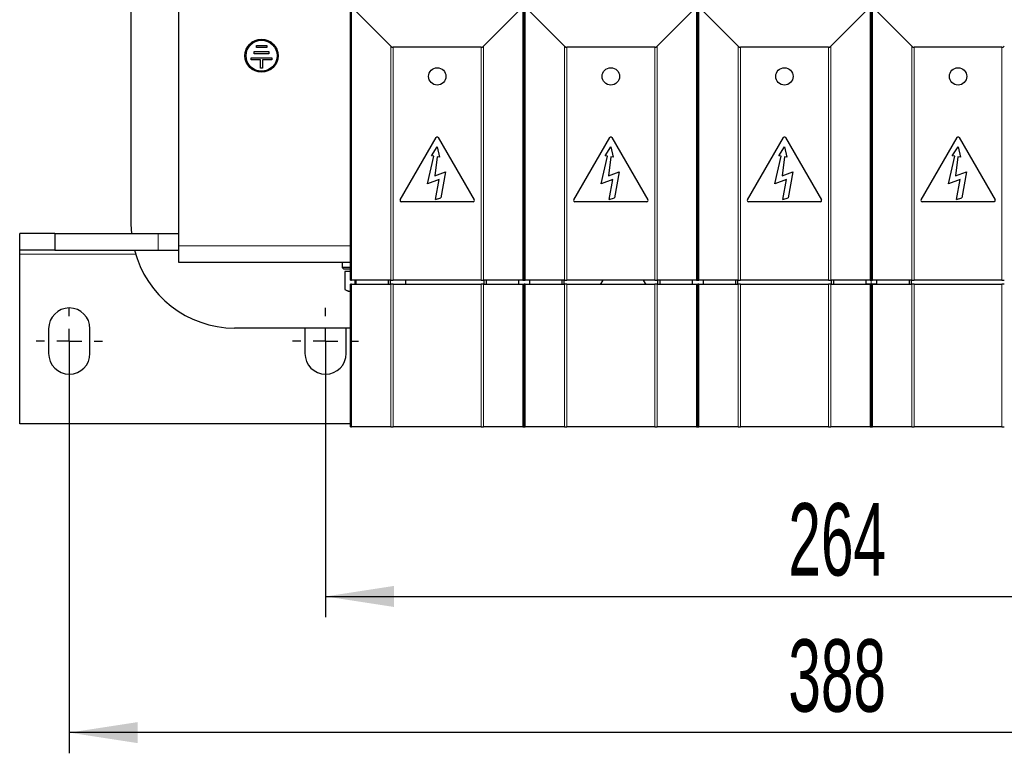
# Model space of a CAD drawing. Header units: millimetres. Extents: x 5 to 418, y 2 to 292.
# Tile 3 of 38: x 62 to 110, y 73 to 109. Entities that reach past the tile are written whole.
import ezdxf

# ---------------------------------------------------------------- set-up
doc = ezdxf.new("R2010")
doc.units = ezdxf.units.MM
doc.layers.add('SLD-0', color=7, linetype='Continuous')
doc.styles.add('SLDTEXTSTYLE0', font='TXT', dxfattribs={"width": 0.605})
doc.dimstyles.new('SLDDIMSTYLE0', dxfattribs={"dimtxt": 3.5, "dimasz": 3.302, "dimexe": 0, "dimexo": 0.0625, "dimgap": 0.875, "dimtad": 1, "dimlfac": 5, "dimrnd": 1e-09, "dimzin": 12, "dimdsep": 46, "dimtxsty": 'SLDTEXTSTYLE0', "dimsah": 1, "dimcen": 0.09, "dimadec": 0, "dimazin": 3, "dimtfac": 1, "dimtofl": 0, "dimtmove": 0, "dimatfit": 3, "dimfxl": 1, "dimfrac": 2, "dimtolj": 1, "dimtzin": 12, "dimarcsym": 0})

# ---------------------------------------------------------------- blocks, each defined once
blk = doc.blocks.new('_D_6')
at = {"layer": 'SLD-0', "color": 7}
for p, q in [((77.135, 92.404), (77.135, 79.655)), ((129.935, 92.404), (129.935, 79.655)), ((77.135, 80.655), (129.935, 80.655))]:
    blk.add_line(p, q, dxfattribs=at)
for points in [[(77.135, 80.655), (80.437, 80.147), (80.437, 81.163)], [(129.935, 80.655), (126.633, 81.163), (126.633, 80.147)]]:
    blk.add_solid(points, dxfattribs=at)
at = {"layer": 'SLD-0', "color": 7, "insert": (99.524, 85.167), "char_height": 3.5, "attachment_point": 1, "style": 'SLDTEXTSTYLE0'}
blk.add_mtext('264', dxfattribs=at)
blk = doc.blocks.new('_D_7')
at = {"layer": 'SLD-0', "color": 7}
for p, q in [((64.735, 92.404), (64.735, 73.07)), ((142.335, 91.404), (142.335, 73.07)), ((142.335, 74.07), (64.735, 74.07))]:
    blk.add_line(p, q, dxfattribs=at)
for points in [[(64.735, 74.07), (68.037, 73.562), (68.037, 74.578)], [(142.335, 74.07), (139.033, 74.578), (139.033, 73.562)]]:
    blk.add_solid(points, dxfattribs=at)
at = {"layer": 'SLD-0', "color": 7, "insert": (99.524, 78.582), "char_height": 3.5, "attachment_point": 1, "style": 'SLDTEXTSTYLE0'}
blk.add_mtext('388', dxfattribs=at)
blk = doc.blocks.new('SW_CENTERMARKSYMBOL_0')
at = {"layer": 'SLD-0', "color": 0}
for p, q in [((0, 1.2), (0, 1.6)), ((0, 0), (0, 0.6)), ((-1.2, 0), (-1.6, 0)), ((0, 0), (-0.6, 0)), ((0, 0), (0, -0.6)), ((0, 0), (0.6, 0)), ((1.2, 0), (1.6, 0)), ((0, -1.2), (0, -1.6))]:
    blk.add_line(p, q, dxfattribs=at)
blk = doc.blocks.new('SW_CENTERMARKSYMBOL_2')
at = {"layer": 'SLD-0', "color": 0}
for p, q in [((0, 1.2), (0, 1.6)), ((0, 0), (0, 0.6)), ((-1.2, 0), (-1.6, 0)), ((0, 0), (-0.6, 0)), ((0, 0), (0, -0.6)), ((0, 0), (0.6, 0)), ((1.2, 0), (1.6, 0)), ((0, -1.2), (0, -1.6))]:
    blk.add_line(p, q, dxfattribs=at)
blk = doc.blocks.new('SW_CENTERMARKSYMBOL_3')
at = {"layer": 'SLD-0', "color": 0}
for p, q in [((0, 1.2), (0, 1.6)), ((0, 0), (0, 0.6)), ((-1.2, 0), (-1.6, 0)), ((0, 0), (-0.6, 0)), ((0, 0), (0, -0.6)), ((0, 0), (0.6, 0)), ((1.2, 0), (1.6, 0)), ((0, -1.2), (0, -1.6))]:
    blk.add_line(p, q, dxfattribs=at)

msp = doc.modelspace()

# ---------------------------------------------------------------- linework, layer by layer
at = {"color": 7, "linetype": 'Continuous', "lineweight": 25}
for p, q in [((70.0347, 97.6044), (70.0347, 122.0044)), ((67.7347, 98.6344), (67.7347, 114.6344)), ((78.3447, 95.9544), (78.3447, 109.2778)), ((78.3916, 109.1646), (80.2979, 107.2584)), ((84.7716, 107.2584), (86.6779, 109.1646)), ((86.7247, 95.9544), (86.7247, 109.2778)), ((86.7447, 95.9544), (86.7447, 109.2778)), ((86.7916, 109.1646), (88.6979, 107.2584)), ((93.1716, 107.2584), (95.0779, 109.1646)), ((95.1247, 95.9544), (95.1247, 109.2778)), ((95.1447, 95.9544), (95.1447, 109.2778)), ((95.1916, 109.1646), (97.0979, 107.2584)), ((101.5716, 107.2584), (103.4779, 109.1646)), ((103.5247, 95.9544), (103.5247, 109.2778)), ((103.5447, 95.9544), (103.5447, 109.2778)), ((103.5916, 109.1646), (105.4979, 107.2584)), ((78.3347, 108.8252), (78.3347, 108.3878)), ((86.7347, 108.3878), (86.7347, 108.8252)), ((95.1347, 108.3878), (95.1347, 108.8252)), ((103.5347, 108.3878), (103.5347, 108.8252)), ((78.3347, 108.3878), (78.3347, 102.7836)), ((78.3447, 108.3878), (78.3347, 108.3878)), ((86.7347, 108.3878), (86.7247, 108.3878)), ((86.7347, 102.7836), (86.7347, 108.3878)), ((86.7447, 108.3878), (86.7347, 108.3878)), ((95.1347, 108.3878), (95.1247, 108.3878)), ((95.1347, 102.7836), (95.1347, 108.3878)), ((95.1447, 108.3878), (95.1347, 108.3878)), ((103.5347, 108.3878), (103.5247, 108.3878)), ((103.5347, 102.7836), (103.5347, 108.3878)), ((103.5447, 108.3878), (103.5347, 108.3878)), ((73.7854, 107.2028), (73.7856, 107.3028)), ((74.2854, 107.202), (73.7854, 107.2028)), ((73.7856, 107.3028), (74.2856, 107.302)), ((74.2856, 107.302), (74.2854, 107.202)), ((84.6585, 107.2115), (80.411, 107.2115)), ((93.0585, 107.2115), (88.811, 107.2115)), ((101.4585, 107.2115), (97.211, 107.2115)), ((109.8585, 107.2115), (105.611, 107.2115)), ((73.6849, 106.903), (73.6851, 107.003)), ((74.3849, 106.9018), (73.6849, 106.903)), ((73.6851, 107.003), (74.3851, 107.0018)), ((74.3851, 107.0018), (74.3849, 106.9018)), ((73.5344, 106.6033), (73.5346, 106.7033)), ((73.9844, 106.6025), (73.5344, 106.6033)), ((73.5346, 106.7033), (74.5346, 106.7015)), ((73.9837, 106.2025), (73.9844, 106.6025)), ((74.0844, 106.6023), (74.0837, 106.2023)), ((74.5344, 106.6015), (74.0844, 106.6023)), ((74.5346, 106.7015), (74.5344, 106.6015)), ((74.0837, 106.2023), (73.9837, 106.2025)), ((78.3347, 102.7836), (78.3405, 102.7767)), ((78.3347, 102.7836), (78.3347, 102.6044)), ((78.3347, 102.6044), (78.3447, 102.6044)), ((78.3347, 102.6044), (78.3347, 102.0678)), ((78.3405, 102.7767), (78.3447, 102.7767)), ((78.3405, 102.7767), (78.3447, 102.7716)), ((80.7428, 99.8298), (82.4828, 102.8436)), ((82.5867, 102.8436), (84.3267, 99.8298)), ((86.7247, 102.7767), (86.729, 102.7767)), ((86.7247, 102.7716), (86.729, 102.7767)), ((86.7347, 102.6044), (86.7247, 102.6044)), ((86.729, 102.7767), (86.7347, 102.7836)), ((86.7347, 102.6044), (86.7347, 102.7836)), ((86.7347, 102.7836), (86.7405, 102.7767)), ((86.7347, 102.0678), (86.7347, 102.6044)), ((86.7347, 102.6044), (86.7447, 102.6044)), ((86.7405, 102.7767), (86.7447, 102.7767)), ((86.7405, 102.7767), (86.7447, 102.7716)), ((89.1428, 99.8298), (90.8828, 102.8436)), ((90.9867, 102.8436), (92.7267, 99.8298)), ((95.1247, 102.7767), (95.129, 102.7767)), ((95.1247, 102.7716), (95.129, 102.7767)), ((95.1347, 102.6044), (95.1247, 102.6044)), ((95.129, 102.7767), (95.1347, 102.7836)), ((95.1347, 102.6044), (95.1347, 102.7836)), ((95.1347, 102.7836), (95.1405, 102.7767)), ((95.1347, 102.0678), (95.1347, 102.6044)), ((95.1347, 102.6044), (95.1447, 102.6044)), ((95.1405, 102.7767), (95.1447, 102.7767)), ((95.1405, 102.7767), (95.1447, 102.7716)), ((97.5428, 99.8298), (99.2828, 102.8436)), ((99.3867, 102.8436), (101.1267, 99.8298)), ((103.5247, 102.7767), (103.529, 102.7767)), ((103.5247, 102.7716), (103.529, 102.7767)), ((103.5347, 102.6044), (103.5247, 102.6044)), ((103.529, 102.7767), (103.5347, 102.7836)), ((103.5347, 102.6044), (103.5347, 102.7836)), ((103.5347, 102.7836), (103.5405, 102.7767)), ((103.5347, 102.0678), (103.5347, 102.6044)), ((103.5347, 102.6044), (103.5447, 102.6044)), ((103.5405, 102.7767), (103.5447, 102.7767)), ((103.5405, 102.7767), (103.5447, 102.7716)), ((105.9428, 99.8298), (107.6828, 102.8436)), ((107.7867, 102.8436), (109.5267, 99.8298)), ((78.3447, 102.0678), (78.3347, 102.0678)), ((78.3347, 102.0678), (78.3347, 99.5144)), ((82.0646, 100.6128), (82.3723, 101.9456)), ((82.2553, 101.9662), (82.5344, 102.4044)), ((82.3723, 101.9456), (82.2553, 101.9662)), ((82.5344, 102.4044), (82.6469, 101.8972)), ((86.7347, 102.0678), (86.7247, 102.0678)), ((86.7347, 99.5144), (86.7347, 102.0678)), ((86.7447, 102.0678), (86.7347, 102.0678)), ((90.4646, 100.6128), (90.7723, 101.9456)), ((90.6553, 101.9662), (90.9344, 102.4044)), ((90.7723, 101.9456), (90.6553, 101.9662)), ((90.9344, 102.4044), (91.0469, 101.8972)), ((95.1347, 102.0678), (95.1247, 102.0678)), ((95.1347, 99.5144), (95.1347, 102.0678)), ((95.1447, 102.0678), (95.1347, 102.0678)), ((98.8646, 100.6128), (99.1723, 101.9456)), ((99.0553, 101.9662), (99.3344, 102.4044)), ((99.1723, 101.9456), (99.0553, 101.9662)), ((99.3344, 102.4044), (99.4469, 101.8972)), ((103.5347, 102.0678), (103.5247, 102.0678)), ((103.5347, 99.5144), (103.5347, 102.0678)), ((103.5447, 102.0678), (103.5347, 102.0678)), ((107.2646, 100.6128), (107.5723, 101.9456)), ((107.4553, 101.9662), (107.7344, 102.4044)), ((107.5723, 101.9456), (107.4553, 101.9662)), ((107.7344, 102.4044), (107.8469, 101.8972)), ((82.5299, 101.9178), (82.4167, 100.9964)), ((82.6469, 101.8972), (82.5299, 101.9178)), ((90.9299, 101.9178), (90.8167, 100.9964)), ((91.0469, 101.8972), (90.9299, 101.9178)), ((99.3299, 101.9178), (99.2167, 100.9964)), ((99.4469, 101.8972), (99.3299, 101.9178)), ((107.7299, 101.9178), (107.6167, 100.9964)), ((107.8469, 101.8972), (107.7299, 101.9178)), ((82.4167, 100.9964), (82.9376, 101.186)), ((82.9376, 101.186), (82.7177, 99.9392)), ((90.8167, 100.9964), (91.3376, 101.186)), ((91.3376, 101.186), (91.1177, 99.9392)), ((99.2167, 100.9964), (99.7376, 101.186)), ((99.7376, 101.186), (99.5177, 99.9392)), ((107.6167, 100.9964), (108.1376, 101.186)), ((108.1376, 101.186), (107.9177, 99.9392)), ((82.629, 100.8183), (82.0646, 100.6128)), ((82.4573, 99.8444), (82.629, 100.8183)), ((91.029, 100.8183), (90.4646, 100.6128)), ((90.8573, 99.8444), (91.029, 100.8183)), ((99.429, 100.8183), (98.8646, 100.6128)), ((99.2573, 99.8444), (99.429, 100.8183)), ((107.829, 100.8183), (107.2646, 100.6128)), ((107.6573, 99.8444), (107.829, 100.8183)), ((84.2747, 99.7398), (80.7947, 99.7398)), ((82.4573, 99.8444), (82.7177, 99.9392)), ((92.6747, 99.7398), (89.1947, 99.7398)), ((90.8573, 99.8444), (91.1177, 99.9392)), ((101.0747, 99.7398), (97.5947, 99.7398)), ((99.2573, 99.8444), (99.5177, 99.9392)), ((109.4747, 99.7398), (105.9947, 99.7398)), ((107.6573, 99.8444), (107.9177, 99.9392)), ((78.3347, 99.5144), (78.3347, 99.3544)), ((78.3347, 99.3544), (78.3447, 99.3544)), ((78.3347, 99.3251), (78.3347, 99.3544)), ((78.3347, 99.3251), (78.3347, 98.2544)), ((86.7247, 99.3544), (86.7347, 99.3544)), ((86.7347, 99.3544), (86.7347, 99.5144)), ((86.7347, 99.3544), (86.7347, 99.3251)), ((86.7347, 99.3544), (86.7447, 99.3544)), ((86.7347, 98.2544), (86.7347, 99.3251)), ((95.1247, 99.3544), (95.1347, 99.3544)), ((95.1347, 99.3544), (95.1347, 99.5144)), ((95.1347, 99.3544), (95.1347, 99.3251)), ((95.1347, 99.3544), (95.1447, 99.3544)), ((95.1347, 98.2544), (95.1347, 99.3251)), ((103.5247, 99.3544), (103.5347, 99.3544)), ((103.5347, 99.3544), (103.5347, 99.5144)), ((103.5347, 99.3544), (103.5347, 99.3251)), ((103.5347, 99.3544), (103.5447, 99.3544)), ((103.5347, 98.2544), (103.5347, 99.3251)), ((67.7533, 98.2044), (67.7347, 98.6344)), ((62.3347, 97.4044), (62.3347, 98.2044)), ((64.0347, 98.2044), (62.3347, 98.2044)), ((64.0347, 98.2044), (64.0347, 97.4044)), ((64.0347, 98.2044), (69.0347, 98.2044)), ((69.0347, 98.2044), (70.0347, 98.2044)), ((78.3447, 98.2544), (78.3347, 98.2544)), ((78.3347, 98.2544), (78.3347, 97.5544)), ((86.7247, 98.2544), (86.7347, 98.2544)), ((86.7347, 97.5544), (86.7347, 98.2544)), ((86.7447, 98.2544), (86.7347, 98.2544)), ((95.1247, 98.2544), (95.1347, 98.2544)), ((95.1347, 97.5544), (95.1347, 98.2544)), ((95.1447, 98.2544), (95.1347, 98.2544)), ((103.5247, 98.2544), (103.5347, 98.2544)), ((103.5347, 97.5544), (103.5347, 98.2544)), ((103.5447, 98.2544), (103.5347, 98.2544)), ((64.0347, 97.4044), (62.3347, 97.4044)), ((62.3347, 97.2044), (62.3347, 97.4044)), ((62.3347, 89.0044), (62.3347, 97.2044)), ((64.0347, 97.4044), (69.0347, 97.4044)), ((69.0347, 97.4044), (70.0347, 97.4044)), ((70.0347, 96.8044), (70.0347, 97.6044)), ((78.3447, 97.5544), (78.3347, 97.5544)), ((86.7247, 97.5544), (86.7347, 97.5544)), ((86.7447, 97.5544), (86.7347, 97.5544)), ((95.1247, 97.5544), (95.1347, 97.5544)), ((95.1447, 97.5544), (95.1347, 97.5544)), ((103.5247, 97.5544), (103.5347, 97.5544)), ((103.5447, 97.5544), (103.5347, 97.5544)), ((78.3447, 96.8044), (70.0347, 96.8044)), ((77.9347, 96.8044), (77.9347, 96.5644)), ((86.7447, 96.8044), (86.7247, 96.8044)), ((95.1447, 96.8044), (95.1247, 96.8044)), ((103.5447, 96.8044), (103.5247, 96.8044)), ((77.9347, 96.5644), (78.0147, 96.4844)), ((78.3447, 96.5644), (77.9347, 96.5644)), ((78.3447, 96.4844), (78.0147, 96.4844)), ((78.0626, 96.3644), (78.0626, 95.4976)), ((78.3447, 96.3644), (78.0626, 96.3644)), ((78.3447, 96.4376), (78.3024, 96.3644)), ((78.3447, 95.9544), (78.3916, 95.9544)), ((78.3447, 88.8544), (78.3447, 95.7544)), ((78.3916, 95.7544), (78.3447, 95.7544)), ((80.2979, 95.9544), (78.3916, 95.9544)), ((78.3916, 95.7544), (80.2979, 95.7544)), ((78.5446, 95.9544), (78.5446, 95.7544)), ((78.5947, 95.9544), (78.5947, 95.7544)), ((80.168, 95.9544), (80.168, 95.7544)), ((80.274, 95.7544), (80.274, 95.9544)), ((80.2979, 95.9544), (80.411, 95.9544)), ((80.411, 95.7544), (80.2979, 95.7544)), ((84.6585, 95.9544), (80.411, 95.9544)), ((80.411, 95.7544), (84.6585, 95.7544)), ((81.0069, 95.9544), (81.0069, 95.7544)), ((84.6585, 95.9544), (84.7716, 95.9544)), ((84.7716, 95.7544), (84.6585, 95.7544)), ((86.6779, 95.9544), (84.7716, 95.9544)), ((84.7716, 95.7544), (86.6779, 95.7544)), ((84.7954, 95.9544), (84.7954, 95.7544)), ((84.9015, 95.9544), (84.9015, 95.7544)), ((86.4747, 95.9544), (86.4747, 95.7544)), ((86.6779, 95.9544), (86.7247, 95.9544)), ((86.6779, 95.7544), (86.7247, 95.7544)), ((86.7247, 88.8544), (86.7247, 95.7544)), ((86.7447, 95.9544), (86.7916, 95.9544)), ((86.7447, 88.8544), (86.7447, 95.7544)), ((86.7916, 95.7544), (86.7447, 95.7544)), ((88.6979, 95.9544), (86.7916, 95.9544)), ((86.7916, 95.7544), (88.6979, 95.7544)), ((86.9947, 95.9544), (86.9947, 95.7544)), ((88.568, 95.9544), (88.568, 95.7544)), ((88.674, 95.7544), (88.674, 95.9544)), ((88.6979, 95.9544), (88.811, 95.9544)), ((88.811, 95.7544), (88.6979, 95.7544)), ((93.0585, 95.9544), (88.811, 95.9544)), ((88.811, 95.7544), (93.0585, 95.7544)), ((93.0585, 95.9544), (93.1716, 95.9544)), ((93.1716, 95.7544), (93.0585, 95.7544)), ((95.0779, 95.9544), (93.1716, 95.9544)), ((93.1716, 95.7544), (95.0779, 95.7544)), ((93.1954, 95.9544), (93.1954, 95.7544)), ((93.3015, 95.9544), (93.3015, 95.7544)), ((94.8747, 95.9544), (94.8747, 95.7544)), ((95.0779, 95.9544), (95.1247, 95.9544)), ((95.0779, 95.7544), (95.1247, 95.7544)), ((95.1247, 88.8544), (95.1247, 95.7544)), ((95.1447, 95.9544), (95.1916, 95.9544)), ((95.1447, 88.8544), (95.1447, 95.7544)), ((95.1916, 95.7544), (95.1447, 95.7544)), ((97.0979, 95.9544), (95.1916, 95.9544)), ((95.1916, 95.7544), (97.0979, 95.7544)), ((95.3947, 95.9544), (95.3947, 95.7544)), ((96.968, 95.9544), (96.968, 95.7544)), ((97.074, 95.7544), (97.074, 95.9544)), ((97.0979, 95.9544), (97.211, 95.9544)), ((97.211, 95.7544), (97.0979, 95.7544)), ((101.4585, 95.9544), (97.211, 95.9544)), ((97.211, 95.7544), (101.4585, 95.7544)), ((101.4585, 95.9544), (101.5716, 95.9544)), ((101.5716, 95.7544), (101.4585, 95.7544)), ((103.4779, 95.9544), (101.5716, 95.9544)), ((101.5716, 95.7544), (103.4779, 95.7544)), ((101.5954, 95.9544), (101.5954, 95.7544)), ((101.7015, 95.9544), (101.7015, 95.7544)), ((103.2747, 95.9544), (103.2747, 95.7544)), ((103.5347, 95.7644), (103.2747, 95.7644)), ((103.4779, 95.9544), (103.5247, 95.9544)), ((103.4779, 95.7544), (103.5247, 95.7544)), ((103.5247, 88.8544), (103.5247, 95.7544)), ((103.7947, 95.7644), (103.5347, 95.7644)), ((103.5447, 95.9544), (103.5916, 95.9544)), ((103.5447, 88.8544), (103.5447, 95.7544)), ((103.5916, 95.7544), (103.5447, 95.7544)), ((105.4979, 95.9544), (103.5916, 95.9544)), ((103.5916, 95.7544), (105.4979, 95.7544)), ((103.7947, 95.9544), (103.7947, 95.7544)), ((105.368, 95.9544), (105.368, 95.7544)), ((105.474, 95.7544), (105.474, 95.9544)), ((105.4979, 95.9544), (105.611, 95.9544)), ((105.611, 95.7544), (105.4979, 95.7544)), ((109.8585, 95.9544), (105.611, 95.9544)), ((105.611, 95.7544), (109.8585, 95.7544)), ((109.8585, 95.9544), (109.9716, 95.9544)), ((109.9716, 95.7544), (109.8585, 95.7544)), ((78.162, 95.4508), (78.2347, 95.4244)), ((78.2347, 95.4244), (78.3036, 95.4244)), ((78.3036, 95.4244), (78.3447, 95.4341)), ((78.3036, 95.4244), (78.3447, 95.4244)), ((63.7347, 93.6044), (63.7347, 92.4044)), ((65.7347, 92.4044), (65.7347, 93.6044)), ((78.3447, 93.6344), (72.7347, 93.6344)), ((76.1352, 93.6344), (76.1347, 93.6044)), ((76.1347, 93.6044), (76.1347, 92.4044)), ((78.1347, 93.6044), (78.1343, 93.6344)), ((78.1347, 92.4044), (78.1347, 93.6044)), ((103.5447, 93.6344), (103.5247, 93.6344)), ((103.5247, 93.6189), (103.5447, 93.6189)), ((103.5447, 93.3883), (103.5247, 93.3883)), ((103.5247, 93.0734), (103.5447, 93.0734)), ((103.5447, 92.8183), (103.5247, 92.8183)), ((78.3447, 89.0044), (62.3347, 89.0044)), ((78.3447, 88.8544), (78.3916, 88.8544)), ((80.2979, 88.8544), (78.3916, 88.8544)), ((80.2979, 88.8544), (80.411, 88.8544)), ((84.6585, 88.8544), (80.411, 88.8544)), ((84.6585, 88.8544), (84.7716, 88.8544)), ((86.6779, 88.8544), (84.7716, 88.8544)), ((86.6779, 88.8544), (86.7247, 88.8544)), ((86.7447, 89.0044), (86.7247, 89.0044)), ((86.7447, 88.8544), (86.7916, 88.8544)), ((88.6979, 88.8544), (86.7916, 88.8544)), ((88.6979, 88.8544), (88.811, 88.8544)), ((93.0585, 88.8544), (88.811, 88.8544)), ((93.0585, 88.8544), (93.1716, 88.8544)), ((95.0779, 88.8544), (93.1716, 88.8544)), ((95.0779, 88.8544), (95.1247, 88.8544)), ((95.1447, 89.0044), (95.1247, 89.0044)), ((95.1447, 88.8544), (95.1916, 88.8544)), ((97.0979, 88.8544), (95.1916, 88.8544)), ((97.0979, 88.8544), (97.211, 88.8544)), ((101.4585, 88.8544), (97.211, 88.8544)), ((101.4585, 88.8544), (101.5716, 88.8544)), ((103.4779, 88.8544), (101.5716, 88.8544)), ((103.4779, 88.8544), (103.5247, 88.8544)), ((103.5447, 89.0044), (103.5247, 89.0044)), ((103.5447, 88.8544), (103.5916, 88.8544)), ((105.4979, 88.8544), (103.5916, 88.8544)), ((105.4979, 88.8544), (105.611, 88.8544)), ((109.8585, 88.8544), (105.611, 88.8544)), ((109.8585, 88.8544), (109.9716, 88.8544))]:
    msp.add_line(p, q, dxfattribs=at)
at = {"color": 7, "linetype": 'Continuous', "lineweight": 18}
for p, q in [((78.3916, 95.9544), (78.3916, 109.1646)), ((86.6779, 109.1646), (86.6779, 95.9544)), ((86.7916, 95.9544), (86.7916, 109.1646)), ((95.0779, 109.1646), (95.0779, 95.9544)), ((95.1916, 95.9544), (95.1916, 109.1646)), ((103.4779, 109.1646), (103.4779, 95.9544)), ((103.5916, 95.9544), (103.5916, 109.1646)), ((80.2979, 107.2584), (80.2979, 95.9544)), ((80.411, 107.2115), (80.411, 95.9544)), ((84.6585, 95.9544), (84.6585, 107.2115)), ((84.7716, 95.9544), (84.7716, 107.2584)), ((88.6979, 107.2584), (88.6979, 95.9544)), ((88.811, 107.2115), (88.811, 95.9544)), ((93.0585, 95.9544), (93.0585, 107.2115)), ((93.1716, 95.9544), (93.1716, 107.2584)), ((97.0979, 107.2584), (97.0979, 95.9544)), ((97.211, 107.2115), (97.211, 95.9544)), ((101.4585, 95.9544), (101.4585, 107.2115)), ((101.5716, 95.9544), (101.5716, 107.2584)), ((105.4979, 107.2584), (105.4979, 95.9544)), ((105.611, 107.2115), (105.611, 95.9544)), ((109.8585, 95.9544), (109.8585, 107.2115)), ((78.3347, 99.5144), (78.3447, 99.5144)), ((78.3447, 99.3251), (78.3347, 99.3251)), ((86.7247, 99.5144), (86.7347, 99.5144)), ((86.7347, 99.3251), (86.7247, 99.3251)), ((86.7347, 99.5144), (86.7447, 99.5144)), ((86.7447, 99.3251), (86.7347, 99.3251)), ((95.1247, 99.5144), (95.1347, 99.5144)), ((95.1347, 99.3251), (95.1247, 99.3251)), ((95.1347, 99.5144), (95.1447, 99.5144)), ((95.1447, 99.3251), (95.1347, 99.3251)), ((103.5247, 99.5144), (103.5347, 99.5144)), ((103.5347, 99.3251), (103.5247, 99.3251)), ((103.5347, 99.5144), (103.5447, 99.5144)), ((103.5447, 99.3251), (103.5347, 99.3251)), ((69.0347, 98.2044), (69.0347, 97.4044)), ((67.9436, 97.2044), (62.3347, 97.2044)), ((78.3347, 97.6044), (70.0347, 97.6044)), ((78.3916, 88.8544), (78.3916, 95.7544)), ((80.2979, 95.7544), (80.2979, 88.8544)), ((80.411, 95.7544), (80.411, 88.8544)), ((84.6585, 88.8544), (84.6585, 95.7544)), ((84.7716, 88.8544), (84.7716, 95.7544)), ((86.6779, 95.7544), (86.6779, 88.8544)), ((86.7916, 88.8544), (86.7916, 95.7544)), ((88.6979, 95.7544), (88.6979, 88.8544)), ((88.811, 95.7544), (88.811, 88.8544)), ((93.0585, 88.8544), (93.0585, 95.7544)), ((93.1716, 88.8544), (93.1716, 95.7544)), ((95.0779, 95.7544), (95.0779, 88.8544)), ((95.1916, 88.8544), (95.1916, 95.7544)), ((97.0979, 95.7544), (97.0979, 88.8544)), ((97.211, 95.7544), (97.211, 88.8544)), ((101.4585, 88.8544), (101.4585, 95.7544)), ((101.5716, 88.8544), (101.5716, 95.7544)), ((103.4779, 95.7544), (103.4779, 88.8544)), ((103.5347, 96.0044), (103.5347, 95.7644)), ((103.5347, 95.6844), (103.5347, 95.7644)), ((103.5916, 88.8544), (103.5916, 95.7544)), ((105.4979, 95.7544), (105.4979, 88.8544)), ((105.611, 95.7544), (105.611, 88.8544)), ((109.8585, 88.8544), (109.8585, 95.7544))]:
    msp.add_line(p, q, dxfattribs=at)
at = {"color": 7, "linetype": 'Continuous', "lineweight": 25, "flags": 128}
for points in [[(90.5558, 95.9544), (90.4497, 95.7941), (90.422, 95.7544)], [(92.6475, 95.7544), (92.6198, 95.7941), (92.5136, 95.9544)]]:
    msp.add_lwpolyline(points, dxfattribs=at)
at = {"color": 7, "linetype": 'Continuous', "lineweight": 25}
for centre, radius in [((74.0347, 106.8044), 0.8), ((74.0347, 106.8044), 0.75), ((82.5347, 105.8044), 0.42), ((90.9347, 105.8044), 0.42), ((99.3347, 105.8044), 0.42), ((107.7347, 105.8044), 0.42)]:
    msp.add_circle(centre, radius, dxfattribs=at)
for centre, radius, start, end in [((80.411, 107.3715), 0.16, 225, 270), ((84.6585, 107.3715), 0.16, 270, 315), ((88.811, 107.3715), 0.16, 225, 270), ((93.0585, 107.3715), 0.16, 270, 315), ((97.211, 107.3715), 0.16, 225, 270), ((101.4585, 107.3715), 0.16, 270, 315), ((105.611, 107.3715), 0.16, 225, 270), ((109.8585, 107.3715), 0.16, 270, 315), ((82.5347, 102.8136), 0.06, 30, 150), ((90.9347, 102.8136), 0.06, 30, 150), ((99.3347, 102.8136), 0.06, 30, 150), ((107.7347, 102.8136), 0.06, 30, 150), ((80.7947, 99.7998), 0.06, 150, 270), ((84.2747, 99.7998), 0.06, 270, 30), ((89.1947, 99.7998), 0.06, 150, 270), ((92.6747, 99.7998), 0.06, 270, 30), ((97.5947, 99.7998), 0.06, 150, 270), ((101.0747, 99.7998), 0.06, 270, 30), ((105.9947, 99.7998), 0.06, 150, 270), ((109.4747, 99.7998), 0.06, 270, 30), ((72.7347, 98.6344), 5, 194.24094, 270), ((64.7347, 93.6044), 1, 0, 180), ((64.7347, 92.4044), 1, 180, 0), ((77.1347, 92.4044), 1, 180, 0)]:
    msp.add_arc(centre, radius, start, end, dxfattribs=at)
for points, knots in [([(78.0626, 95.4976), (78.0651, 95.4962), (78.1445, 95.4514), (78.2253, 95.4377), (78.3036, 95.4244)], [0, 0, 0, 0, 0.031485, 1, 1, 1, 1]), ([(103.5447, 92.0044), (103.5415, 92.0044), (103.5348, 92.0044), (103.5281, 92.0044), (103.5247, 92.0044)], [0, 0, 0, 0, 0.4906299, 1, 1, 1, 1])]:
    msp.add_open_spline(points, degree=3, knots=knots, dxfattribs=at)

# ---------------------------------------------------------------- block references
at = {"layer": 'SLD-0'}
for name, p in [('SW_CENTERMARKSYMBOL_0', (64.7347, 93.0044)), ('SW_CENTERMARKSYMBOL_2', (64.7347, 93.0044)), ('SW_CENTERMARKSYMBOL_3', (77.1347, 93.0044))]:
    msp.add_blockref(name, p, dxfattribs=at)

# ---------------------------------------------------------------- dimensions: what is measured, and where the dimension line sits
at = {"layer": 'SLD-0', "color": 7}
for base, p1, p2, picture, middle in [((64.7347, 74.0698), (142.3347, 91.4044), (64.7347, 92.4044), '_D_7', (103.5347, 74.0698)), ((129.9347, 80.6549), (77.1347, 92.4044), (129.9347, 92.4044), '_D_6', (103.5347, 80.6549))]:
    dim = msp.add_linear_dim(base=base, p1=p1, p2=p2, dimstyle='SLDDIMSTYLE0', dxfattribs=at)
    dim.commit()
    dim.dimension.update_dxf_attribs({"geometry": picture, "text_midpoint": middle, "dimtype": 160})

doc.saveas('drawing.dxf')
